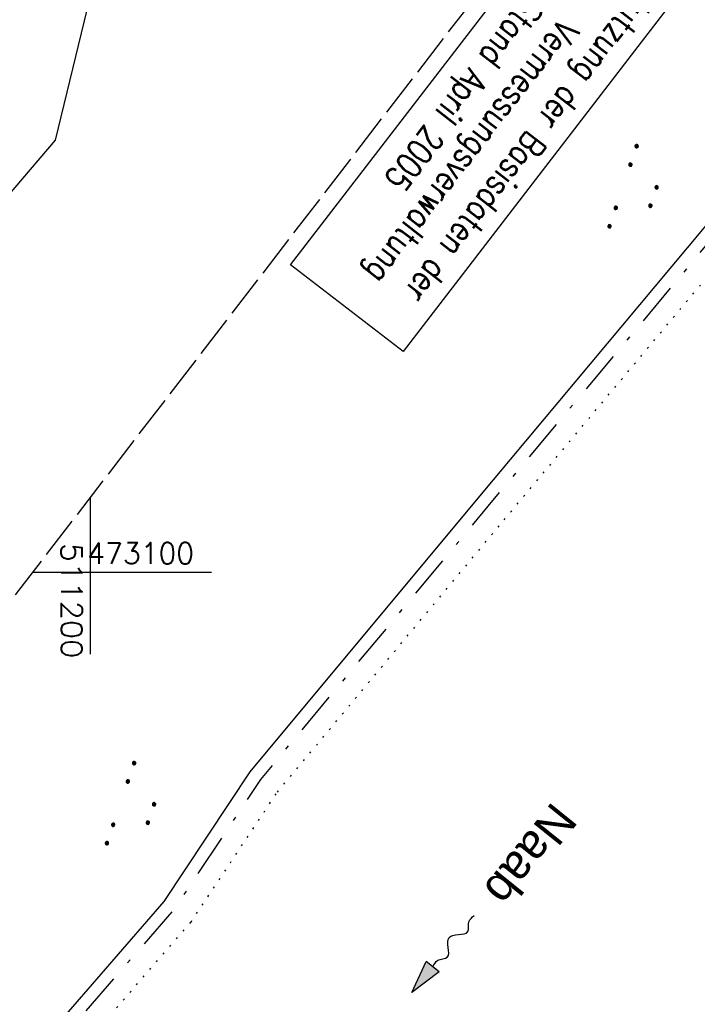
# Model space of a CAD drawing. Extents: x 510526 to 513920, y 467229 to 478797.
# Tile 207 of 256: x 511192 to 511272, y 473049 to 473165. Entities that reach past the tile are written whole.
import ezdxf

# ---------------------------------------------------------------- set-up
doc = ezdxf.new("R2010")
doc.units = 0
doc.header["$LTSCALE"] = 10
doc.header["$MEASUREMENT"] = 0
for name, pattern in [('LT00', [0]), ('LT08', [0.42, 0.2, -0.1, 0.02, -0.1]), ('LT14', [0.6, 0.5, -0.1]), ('PUNKTX2_STR', [0.6, 0.1, -0.5])]:
    doc.linetypes.add(name, pattern=pattern)
doc.layers.get('0').update_dxf_attribs({"linetype": 'LT00'})
for name, color, linetype in [('--FLIEßRICHTPFEIL', 180, 'Continuous'), ('--WASSER_GRENZE', 180, 'PUNKTX2_STR'), ('--WASSER_NUTZUNG', 180, 'Continuous'), ('DFK_KATASTER', 250, 'LT00'), ('DFK_NUTZUNG', 250, 'LT00'), ('DFK_STAND', 22, 'LT00'), ('GEMEINDEGRENZE', 3, 'LT08'), ('GEWÄSSERNAME', 255, 'Continuous'), ('V93_RASTER', 250, 'LT00')]:
    doc.layers.add(name, color=color, linetype=linetype)
doc.layers.add('-BLATT_93-RAND', color=7, linetype='LT14', plot=False)
doc.styles.add('Beschrift', font='ARIAL.TTF')
doc.styles.get("Standard").update_dxf_attribs({"font": 'romans.shx'})
doc.styles.add('Versorgungsltg', font='ARIAL.TTF', dxfattribs={"width": 0.8, "height": 2})

# ---------------------------------------------------------------- blocks, each defined once
blk = doc.blocks.new('SYMB7250')
at = {"color": 0, "linetype": 'ByBlock'}
for points in [[(-0.25, 0.28), (-0.208333, 0.308889), (-0.166667, 0.331111), (-0.125, 0.34), (-0.083333, 0.331111), (-0.041667, 0.308889), (0, 0.28)], [(0, 0.28), (0.041667, 0.251111), (0.083333, 0.228889), (0.125, 0.22), (0.166667, 0.228889), (0.208333, 0.251111), (0.25, 0.28)], [(-0.74, 0), (-0.698333, 0.028889), (-0.656667, 0.051111), (-0.615, 0.06), (-0.573333, 0.051111), (-0.531667, 0.028889), (-0.49, 0)], [(-0.49, 0), (-0.448333, -0.028889), (-0.406667, -0.051111), (-0.365, -0.06), (-0.323333, -0.051111), (-0.281667, -0.028889), (-0.24, 0)], [(0.24, 0), (0.281667, 0.028889), (0.323333, 0.051111), (0.365, 0.06), (0.406667, 0.051111), (0.448333, 0.028889), (0.49, 0)], [(0.49, 0), (0.531667, -0.028889), (0.573333, -0.051111), (0.615, -0.06), (0.656667, -0.051111), (0.698333, -0.028889), (0.74, 0)], [(-0.25, -0.28), (-0.208333, -0.251111), (-0.166667, -0.228889), (-0.125, -0.22), (-0.083333, -0.228889), (-0.041667, -0.251111), (0, -0.28)], [(0, -0.28), (0.041667, -0.308889), (0.083333, -0.331111), (0.125, -0.34), (0.166667, -0.331111), (0.208333, -0.308889), (0.25, -0.28)]]:
    blk.add_lwpolyline(points, dxfattribs=at)
blk = doc.blocks.new('FLIEßRICHTPFEIL')
at = {"layer": '--FLIEßRICHTPFEIL'}
blk.add_hatch(color=256, dxfattribs=at).paths.add_polyline_path([(-1.95, 0.4875), (-1.95, -0.4875), (0, 0)])
for p, q in [((-1.95, 0.4875), (-1.95, -0.4875)), ((-1.95, 0.4875), (0, 0)), ((0, 0), (-1.95, -0.4875))]:
    blk.add_line(p, q, dxfattribs=at)
at = {"layer": '--FLIEßRICHTPFEIL', "start_tangent": (-1, 0), "end_tangent": (-1, 0)}
blk.add_spline([(-1.95, 0), (-2.4375, 0), (-2.925, 0.325), (-3.4125, 0), (-3.9, -0.325), (-4.3875, 0), (-4.875, 0.325), (-5.3625, 0), (-5.85, 0)], degree=3, dxfattribs=at)
blk = doc.blocks.new('SYMB7111')
at = {"color": 0, "linetype": 'ByBlock'}
for p, q in [((-0.13, 0.202919), (-0.13, 0.177081)), ((-0.125, 0.172895), (-0.125, 0.207105)), ((-0.12, 0.209164), (-0.12, 0.170836)), ((-0.115, 0.170204), (-0.115, 0.209796)), ((-0.11, 0.209164), (-0.11, 0.170836)), ((-0.105, 0.172895), (-0.105, 0.207105)), ((-0.1, 0.202919), (-0.1, 0.177081)), ((-0.095, 0.189874), (-0.095, 0.190146)), ((0.1, 0.202919), (0.1, 0.177081)), ((0.105, 0.172895), (0.105, 0.207105)), ((0.11, 0.209164), (0.11, 0.170836)), ((0.115, 0.170204), (0.115, 0.209796)), ((0.12, 0.209164), (0.12, 0.170836)), ((0.125, 0.172895), (0.125, 0.207105)), ((0.13, 0.202919), (0.13, 0.177081)), ((0.135, 0.189874), (0.135, 0.190146)), ((-0.515, -0.177081), (-0.515, -0.202919)), ((-0.51, -0.207105), (-0.51, -0.172895)), ((-0.505, -0.170836), (-0.505, -0.209164)), ((-0.5, -0.209796), (-0.5, -0.170204)), ((-0.495, -0.170836), (-0.495, -0.209164)), ((-0.49, -0.207105), (-0.49, -0.172895)), ((-0.485, -0.177081), (-0.485, -0.202919)), ((-0.48, -0.190126), (-0.48, -0.189854)), ((-0.285, -0.177081), (-0.285, -0.202919)), ((-0.28, -0.207105), (-0.28, -0.172895)), ((-0.275, -0.170836), (-0.275, -0.209164)), ((-0.27, -0.209796), (-0.27, -0.170204)), ((-0.265, -0.170836), (-0.265, -0.209164)), ((-0.26, -0.207105), (-0.26, -0.172895)), ((-0.255, -0.177081), (-0.255, -0.202919)), ((-0.25, -0.190126), (-0.25, -0.189854)), ((0.255, -0.177081), (0.255, -0.202919)), ((0.26, -0.207105), (0.26, -0.172895)), ((0.265, -0.170836), (0.265, -0.209164)), ((0.27, -0.209796), (0.27, -0.170204)), ((0.275, -0.170836), (0.275, -0.209164)), ((0.28, -0.207105), (0.28, -0.172895)), ((0.285, -0.177081), (0.285, -0.202919)), ((0.29, -0.190126), (0.29, -0.189854)), ((0.485, -0.177081), (0.485, -0.202919)), ((0.49, -0.207105), (0.49, -0.172895)), ((0.495, -0.170836), (0.495, -0.209164)), ((0.5, -0.209796), (0.5, -0.170204)), ((0.505, -0.170836), (0.505, -0.209164)), ((0.51, -0.207105), (0.51, -0.172895)), ((0.515, -0.177081), (0.515, -0.202919)), ((0.52, -0.190126), (0.52, -0.189854))]:
    blk.add_line(p, q, dxfattribs=at)
for points in [[(-0.095, 0.19), (-0.096981, 0.198678), (-0.10253, 0.205637), (-0.11055, 0.209499), (-0.11945, 0.209499), (-0.12747, 0.205637), (-0.133019, 0.198678), (-0.135, 0.19), (-0.133019, 0.181322), (-0.12747, 0.174363), (-0.11945, 0.170501), (-0.11055, 0.170501), (-0.10253, 0.174363), (-0.096981, 0.181322), (-0.095, 0.19)], [(0.135, 0.19), (0.133019, 0.198678), (0.12747, 0.205637), (0.11945, 0.209499), (0.11055, 0.209499), (0.10253, 0.205637), (0.096981, 0.198678), (0.095, 0.19), (0.096981, 0.181322), (0.10253, 0.174363), (0.11055, 0.170501), (0.11945, 0.170501), (0.12747, 0.174363), (0.133019, 0.181322), (0.135, 0.19)], [(-0.48, -0.19), (-0.481981, -0.181322), (-0.48753, -0.174363), (-0.49555, -0.170501), (-0.50445, -0.170501), (-0.51247, -0.174363), (-0.518019, -0.181322), (-0.52, -0.19), (-0.518019, -0.198678), (-0.51247, -0.205637), (-0.50445, -0.209499), (-0.49555, -0.209499), (-0.48753, -0.205637), (-0.481981, -0.198678), (-0.48, -0.19)], [(-0.25, -0.19), (-0.251981, -0.181322), (-0.25753, -0.174363), (-0.26555, -0.170501), (-0.27445, -0.170501), (-0.28247, -0.174363), (-0.288019, -0.181322), (-0.29, -0.19), (-0.288019, -0.198678), (-0.28247, -0.205637), (-0.27445, -0.209499), (-0.26555, -0.209499), (-0.25753, -0.205637), (-0.251981, -0.198678), (-0.25, -0.19)], [(0.29, -0.19), (0.288019, -0.181322), (0.28247, -0.174363), (0.27445, -0.170501), (0.26555, -0.170501), (0.25753, -0.174363), (0.251981, -0.181322), (0.25, -0.19), (0.251981, -0.198678), (0.25753, -0.205637), (0.26555, -0.209499), (0.27445, -0.209499), (0.28247, -0.205637), (0.288019, -0.198678), (0.29, -0.19)], [(0.52, -0.19), (0.518019, -0.181322), (0.51247, -0.174363), (0.50445, -0.170501), (0.49555, -0.170501), (0.48753, -0.174363), (0.481981, -0.181322), (0.48, -0.19), (0.481981, -0.198678), (0.48753, -0.205637), (0.49555, -0.209499), (0.50445, -0.209499), (0.51247, -0.205637), (0.518019, -0.198678), (0.52, -0.19)]]:
    blk.add_lwpolyline(points, dxfattribs=at)

msp = doc.modelspace()

# ---------------------------------------------------------------- linework, layer by layer
at = {"layer": '--WASSER_GRENZE', "ltscale": 0.2}
msp.add_lwpolyline([(511161.48, 473007.71), (511194.49, 473038.55), (511211.95, 473058.66), (511222.16, 473074.03), (511248.98, 473106.23), (511278.71, 473141.8), (511297.4, 473172.83), (511306.65, 473184.68), (511314.87, 473197.34), (511322.35, 473206.75), (511335.03, 473216.59), (511344.85, 473219.61), (511365.98, 473240.14), (511381.33, 473271.69), (511385.48, 473291.83), (511387.01, 473307.83), (511384.33, 473343.09), (511382.24, 473364.35)], dxfattribs=at)
at = {"layer": '-BLATT_93-RAND'}
msp.add_lwpolyline([(511358.83, 473315.34), (510907.64, 472728.79), (511135.12, 472553.81), (511586.31, 473140.35), (511358.83, 473315.34)], dxfattribs=at)
at = {"layer": 'DFK_KATASTER'}
for p, q in [((511200.01, 473168.1), (511195.87, 473151.13)), ((511195.87, 473151.13), (511181.64, 473134.48)), ((511245.91, 473108.79), (511275.44, 473144.13)), ((511218.95, 473076.42), (511245.91, 473108.79)), ((511208.76, 473061.09), (511218.95, 473076.42)), ((511191.61, 473041.33), (511208.76, 473061.09))]:
    msp.add_line(p, q, dxfattribs=at)
at = {"layer": 'DFK_STAND'}
msp.add_lwpolyline([(511271.79, 473171.33), (511237.04, 473126.15), (511223.71, 473136.4), (511258.47, 473181.58)], close=True, dxfattribs=at)
at = {"layer": 'GEMEINDEGRENZE', "ltscale": 2.5, "flags": 128}
msp.add_lwpolyline([(512449.04, 475402.04), (512420.18, 475407.56), (512394.81, 475414.05), (512349.27, 475430.89), (512332.55, 475438.84), (512267.81, 475490.73), (512251.31, 475522.19), (512242.37, 475555.3), (512229.97, 475584.98), (512227.01, 475610.4), (512238.86, 475661.14), (512275.55, 475791.69), (512297.96, 475860.4), (512299.32, 475864.34), (512322.1, 475898.59), (512340.39, 475931.96), (512366.59, 476019.31), (512318.09, 476028.59), (512312.28, 476031.12), (512305.69, 476033.81), (512287.82, 475996.96), (512243.16, 475928.69), (512232.75, 475919.29), (512200.58, 475820.9), (512193.73, 475799.02), (512174.8, 475704.06), (512153.08, 475591.51), (512137.53, 475520.72), (512131.52, 475505.41), (512079.51, 475365.74), (512045.16, 475285.06), (511996.85, 475193.51), (511968.58, 475139.95), (511923.93, 475031.14), (511909.15, 474966.23), (511901.23, 474898.74), (511940.21, 474729.59), (511948.11, 474671.17), (511959.93, 474649.28), (511949.37, 474579.35), (511923.59, 474424.01), (511922.29, 474397.28), (511902.07, 474265.53), (511883.42, 474171.19), (511840.83, 474046.67), (511811.06, 474002.19), (511789.86, 473974.02), (511738.64, 473910.57), (511734.93, 473905.97), (511711.9, 473880.46), (511676.78, 473841.54), (511661.06, 473825.37), (511656.15, 473820.18), (511647.79, 473811.31), (511604.86, 473771.83), (511589.09, 473758.2), (511554.15, 473690.45), (511530.62, 473670.04), (511510.61, 473640.16), (511417.15, 473647.45), (511399.93, 473617.63), (511399.3, 473598.99), (511391.57, 473572.16), (511385.53, 473532.59), (511382.42, 473506.57), (511379.56, 473490.69), (511376.76, 473467.53), (511377.2, 473446.76), (511375.16, 473429.8), (511374.8, 473404.87), (511375.41, 473387.27), (511377.46, 473378.27), (511379.75, 473364.15), (511381.83, 473342.87), (511384.51, 473307.86), (511383.01, 473292.21), (511378.94, 473272.5), (511363.92, 473241.63), (511343.54, 473221.82), (511333.86, 473218.85), (511320.58, 473208.55), (511312.84, 473198.8), (511304.61, 473186.13), (511295.34, 473174.25), (511276.67, 473143.26), (511247.06, 473107.83), (511220.15, 473075.52), (511209.96, 473060.18), (511192.69, 473040.29), (511159.71, 473009.47), (511137.79, 472985.62), (511138.23, 472997.66), (511133.95, 473001.3), (511127.75, 472996.4), (511117.54, 472978.81), (511095.45, 472960.68), (511068.72, 472945.37), (511062.62, 472935.67), (511054.27, 472932.27), (511004.99, 472918.68), (510993.39, 472905.55), (510985.6, 472889.86), (510969.16, 472866.89), (510956.82, 472847.22), (510952.63, 472840.3), (510942.14, 472834.76), (510925.19, 472825.03), (510922.97, 472827.25), (510875.46, 472874.79), (510825.13, 472925.2), (510821.3, 472929.06), (510869.78, 472985.54), (510927.92, 473053.12), (510935.97, 473062.47), (510982.9, 473117.01), (510983.35, 473117.61), (510990.27, 473126.7), (510995.26, 473137.2), (510997.98, 473148.98), (510999.63, 473159.45), (511014.29, 473252.43)], dxfattribs=at)
at = {"layer": 'V93_RASTER'}
for p, q in [((511200, 473108.86), (511200, 473090.36)), ((511214.38, 473100), (511193.18, 473100))]:
    msp.add_line(p, q, dxfattribs=at)

# ---------------------------------------------------------------- block references
at = {"layer": '--FLIEßRICHTPFEIL', "xscale": 1.999999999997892, "yscale": 2.000000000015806, "zscale": 2, "rotation": 231.1347988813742}
msp.add_blockref('FLIEßRICHTPFEIL', (511238.08, 473050.34), dxfattribs=at)
at = {"layer": '--WASSER_NUTZUNG', "xscale": 9.999999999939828, "yscale": 10.00000000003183, "zscale": 10, "rotation": 251.2882999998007}
msp.add_blockref('SYMB7250', (511276.71, 473094.47), dxfattribs=at)
at = {"layer": 'DFK_NUTZUNG', "yscale": 10, "zscale": 10, "rotation": 251.28826}
for p, xscale in [((511264.85, 473145.08), 10), ((511205.41, 473072.11), 9.99999999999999)]:
    msp.add_blockref('SYMB7111', p, dxfattribs=dict(at, xscale=xscale))

# ---------------------------------------------------------------- texts
at = {"layer": 'DFK_STAND', "insert": (511253.35, 473149.56), "char_height": 3, "width": 55.058, "attachment_point": 2, "rotation": 232.4313, "style": 'Versorgungsltg'}
msp.add_mtext('{\\Fromans|c0;Nutzung der Basisdaten der Bayr. Vermessungsverwaltung\\PStand April 2005}', dxfattribs=at)
at = {"layer": 'GEWÄSSERNAME', "style": 'Beschrift'}
msp.add_text('Naab', height=4, rotation=231.1576, dxfattribs=at).set_placement((511254.73, 473073.05))
at = {"layer": 'V93_RASTER'}
for s, rotation, width, p in [(' 511200', 270.002, 1.063, (511196.58, 473105.33)), (' 473100', 0.002, 0.983, (511197.99, 473101.03))]:
    msp.add_text(s, height=2.5, rotation=rotation, dxfattribs=dict(at, width=width)).set_placement(p)

doc.saveas('drawing.dxf')
